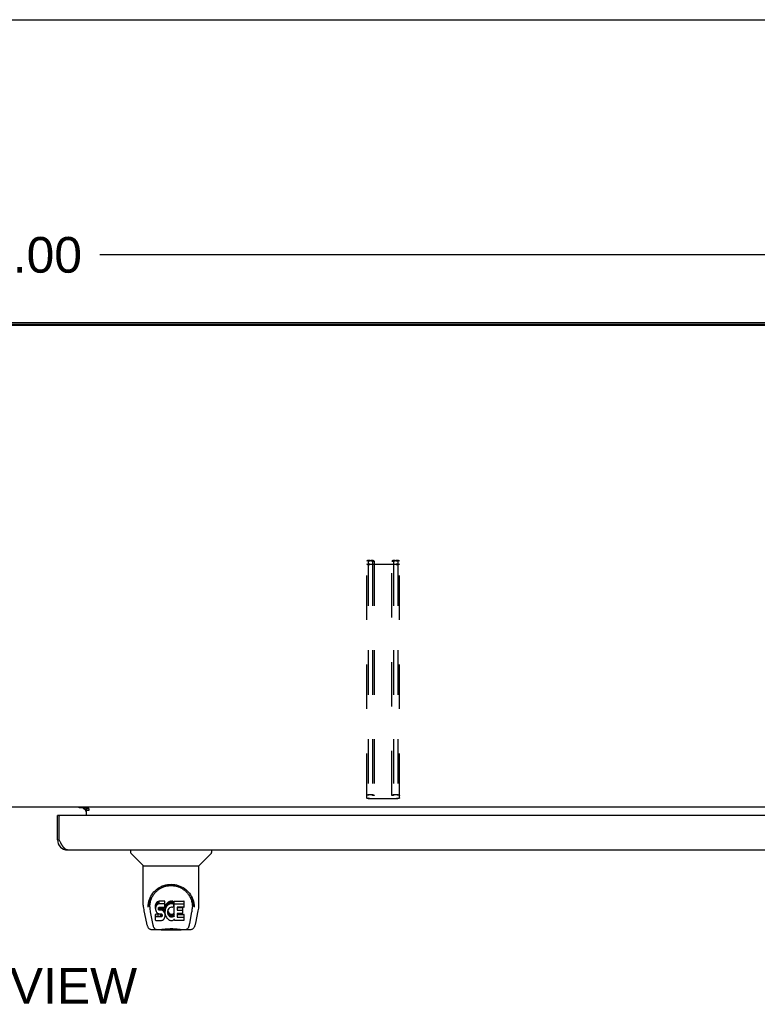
# Model space of a CAD drawing. Header units: inches. Extents: x 0 to 200, y 0 to 130.
# Tile 87 of 91: x 62 to 81, y 105 to 130. Entities that reach past the tile are written whole.
import ezdxf

# ---------------------------------------------------------------- set-up
doc = ezdxf.new("R2010")
doc.units = ezdxf.units.IN
doc.header["$LTSCALE"] = 11.011777
doc.header["$MEASUREMENT"] = 0
doc.linetypes.add('HIDDEN', pattern=[0.2, 0.1, -0.1])
doc.layers.get('0').update_dxf_attribs({"linetype": 'CONTINUOUS'})
for name, color, linetype in [('02___PRT_ALL_AXES', 7, 'CONTINUOUS'), ('DEFAULT_2', 8, 'HIDDEN'), ('DIMENSIONS', 7, 'CONTINUOUS')]:
    doc.layers.add(name, color=color, linetype=linetype)
doc.styles.get("Standard").update_dxf_attribs({"font": 'arial.ttf'})
doc.dimstyles.new('DIMSTYLE_1', dxfattribs={"dimtxt": 0.883298, "dimasz": 1.17773, "dimexe": 0.09, "dimexo": 0.07, "dimgap": 0.0375, "dimtad": 0, "dimtih": 1, "dimtoh": 1, "dimzin": 4, "dimdsep": 46, "dimtxsty": 'Standard', "dimblk": '_FILLED', "dimblk1": '_FILLED', "dimblk2": '_FILLED', "dimcen": 0.09, "dimazin": 1, "dimtfac": 1, "dimtofl": 0, "dimtmove": 0, "dimatfit": 3, "dimldrblk": '_FILLED', "dimfxl": 0, "dimtolj": 1, "dimtzin": 4, "dimarcsym": 0})

# ---------------------------------------------------------------- blocks, each defined once
blk = doc.blocks.new('_FILLED')
at = {"color": 0, "linetype": 'ByBlock'}
blk.add_solid([(0, 0), (-1, 0.2), (-1, -0.2)], dxfattribs=at)
blk = doc.blocks.new('*D9')
at = {"layer": 'DIMENSIONS', "color": 2, "linetype": 'Continuous'}
for p, q in [((32.413, 122.785), (32.413, 124.788)), ((92.413, 122.785), (92.413, 124.788)), ((32.413, 123.728), (60.428, 123.728)), ((92.413, 123.728), (64.398, 123.728))]:
    blk.add_line(p, q, dxfattribs=at)
at = {"layer": 'DIMENSIONS', "color": 2, "linetype": 'Continuous', "xscale": 1.1777301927, "yscale": 1.1777301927, "zscale": 1.1777301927, "rotation": 180}
blk.add_blockref('_FILLED', (32.413, 123.728), dxfattribs=at)
at = {"layer": 'DIMENSIONS', "color": 2, "linetype": 'Continuous', "xscale": 1.1777301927, "yscale": 1.1777301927, "zscale": 1.1777301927}
blk.add_blockref('_FILLED', (92.413, 123.728), dxfattribs=at)
at = {"layer": 'DIMENSIONS', "color": 2, "linetype": 'Continuous', "insert": (62.413, 124.17), "char_height": 0.8833, "width": 3.08662, "attachment_point": 2, "line_spacing_factor": 0.9}
blk.add_mtext('60.00', dxfattribs=at)

msp = doc.modelspace()

# ---------------------------------------------------------------- linework, layer by layer
at = {"color": 7, "linetype": 'Continuous'}
for p, q in [((0, 129.55), (200.214, 129.55)), ((92.301, 121.975), (32.525, 121.975)), ((90.861, 110.052), (33.966, 110.052)), ((63.988, 110.041), (64.052, 109.977)), ((64.059, 110.052), (64.059, 110.023)), ((64.059, 110.023), (64.127, 110.023)), ((64.059, 110.018), (64.059, 109.848)), ((64.127, 109.972), (64.059, 109.972)), ((64.127, 110.023), (64.127, 109.972)), ((63.413, 109.848), (63.351, 109.848)), ((63.351, 109.241), (63.393, 109.241)), ((65.159, 108.994), (65.159, 108.932)), ((67.167, 108.994), (67.167, 108.932)), ((65.468, 108.606), (65.171, 108.904)), ((66.858, 108.606), (67.156, 108.904)), ((65.474, 108.601), (66.852, 108.601)), ((65.474, 107.629), (65.474, 108.601)), ((66.852, 107.629), (66.852, 108.601)), ((65.592, 107.574), (65.592, 107.574)), ((65.599, 107.661), (65.598, 107.597)), ((65.636, 107.587), (65.636, 107.564)), ((65.779, 107.632), (65.777, 107.609)), ((65.777, 107.542), (65.777, 107.609)), ((65.779, 107.565), (65.777, 107.542)), ((65.777, 107.542), (65.778, 107.518)), ((65.778, 107.518), (65.782, 107.494)), ((65.784, 107.656), (65.779, 107.632)), ((65.779, 107.565), (65.779, 107.632)), ((65.784, 107.589), (65.779, 107.565)), ((65.793, 107.678), (65.784, 107.656)), ((65.784, 107.589), (65.784, 107.656)), ((65.793, 107.611), (65.784, 107.589)), ((65.807, 107.698), (65.793, 107.678)), ((65.793, 107.611), (65.793, 107.678)), ((65.807, 107.631), (65.793, 107.611)), ((65.816, 107.706), (65.807, 107.698)), ((65.807, 107.631), (65.807, 107.698)), ((65.816, 107.639), (65.807, 107.631)), ((65.825, 107.712), (65.816, 107.706)), ((65.816, 107.639), (65.816, 107.706)), ((65.825, 107.646), (65.816, 107.639)), ((65.847, 107.722), (65.825, 107.712)), ((65.825, 107.646), (65.825, 107.712)), ((65.847, 107.655), (65.825, 107.646)), ((65.87, 107.729), (65.847, 107.722)), ((65.847, 107.655), (65.847, 107.722)), ((65.87, 107.663), (65.847, 107.655)), ((65.848, 107.53), (65.849, 107.545)), ((65.849, 107.523), (65.848, 107.53)), ((65.849, 107.545), (65.851, 107.56)), ((65.849, 107.523), (65.849, 107.545)), ((65.851, 107.515), (65.849, 107.523)), ((65.851, 107.56), (65.854, 107.567)), ((65.851, 107.515), (65.851, 107.56)), ((65.856, 107.509), (65.851, 107.515)), ((65.854, 107.567), (65.86, 107.572)), ((65.856, 107.509), (65.856, 107.568)), ((65.862, 107.505), (65.856, 107.509)), ((65.86, 107.572), (65.874, 107.576)), ((65.862, 107.572), (65.861, 107.572)), ((65.876, 107.568), (65.862, 107.572)), ((65.862, 107.505), (65.862, 107.572)), ((66.01, 107.729), (65.87, 107.729)), ((65.87, 107.663), (65.87, 107.729)), ((66.01, 107.663), (65.87, 107.663)), ((65.874, 107.576), (65.889, 107.577)), ((65.9, 107.569), (65.876, 107.568)), ((65.876, 107.501), (65.876, 107.568)), ((65.889, 107.577), (66.002, 107.577)), ((65.924, 107.567), (65.9, 107.569)), ((65.9, 107.502), (65.9, 107.569)), ((65.948, 107.562), (65.924, 107.567)), ((65.924, 107.501), (65.924, 107.567)), ((65.959, 107.557), (65.948, 107.562)), ((65.948, 107.495), (65.948, 107.562)), ((65.968, 107.551), (65.959, 107.557)), ((65.959, 107.491), (65.959, 107.557)), ((65.986, 107.534), (65.968, 107.551)), ((65.968, 107.484), (65.968, 107.551)), ((65.999, 107.514), (65.986, 107.534)), ((65.986, 107.467), (65.986, 107.534)), ((66.008, 107.492), (65.999, 107.514)), ((65.999, 107.447), (65.999, 107.514)), ((66.002, 107.577), (66.007, 107.578)), ((66.007, 107.578), (66.009, 107.583)), ((66.009, 107.583), (66.01, 107.596)), ((66.014, 107.565), (66.009, 107.521)), ((66.009, 107.454), (66.009, 107.521)), ((66.011, 107.687), (66.01, 107.729)), ((66.01, 107.663), (66.01, 107.729)), ((66.011, 107.62), (66.01, 107.663)), ((66.01, 107.596), (66.011, 107.62)), ((66.011, 107.62), (66.011, 107.687)), ((66.018, 107.587), (66.014, 107.565)), ((66.014, 107.499), (66.014, 107.565)), ((66.018, 107.521), (66.014, 107.499)), ((66.024, 107.609), (66.018, 107.587)), ((66.018, 107.521), (66.018, 107.587)), ((66.024, 107.542), (66.018, 107.521)), ((66.033, 107.629), (66.024, 107.609)), ((66.024, 107.542), (66.024, 107.609)), ((66.033, 107.563), (66.024, 107.542)), ((66.043, 107.649), (66.033, 107.629)), ((66.033, 107.563), (66.033, 107.629)), ((66.043, 107.582), (66.033, 107.563)), ((66.056, 107.667), (66.043, 107.649)), ((66.043, 107.582), (66.043, 107.649)), ((66.056, 107.6), (66.043, 107.582)), ((66.071, 107.684), (66.056, 107.667)), ((66.056, 107.6), (66.056, 107.667)), ((66.071, 107.617), (66.056, 107.6)), ((66.087, 107.699), (66.071, 107.684)), ((66.071, 107.617), (66.071, 107.684)), ((66.087, 107.632), (66.071, 107.617)), ((66.086, 107.509), (66.083, 107.497)), ((66.092, 107.521), (66.086, 107.509)), ((66.106, 107.712), (66.087, 107.699)), ((66.087, 107.632), (66.087, 107.699)), ((66.106, 107.645), (66.087, 107.632)), ((66.106, 107.544), (66.092, 107.521)), ((66.126, 107.721), (66.106, 107.712)), ((66.106, 107.645), (66.106, 107.712)), ((66.126, 107.654), (66.106, 107.645)), ((66.115, 107.555), (66.106, 107.544)), ((66.125, 107.562), (66.115, 107.555)), ((66.15, 107.573), (66.125, 107.562)), ((66.148, 107.726), (66.126, 107.721)), ((66.126, 107.654), (66.126, 107.721)), ((66.148, 107.659), (66.126, 107.654)), ((66.17, 107.728), (66.148, 107.726)), ((66.148, 107.659), (66.148, 107.726)), ((66.17, 107.661), (66.148, 107.659)), ((66.163, 107.576), (66.15, 107.573)), ((66.176, 107.576), (66.163, 107.576)), ((66.17, 107.728), (66.192, 107.728)), ((66.17, 107.661), (66.17, 107.728)), ((66.192, 107.661), (66.17, 107.661)), ((66.19, 107.573), (66.176, 107.576)), ((66.202, 107.568), (66.19, 107.573)), ((66.204, 107.726), (66.192, 107.728)), ((66.192, 107.661), (66.192, 107.728)), ((66.204, 107.659), (66.192, 107.661)), ((66.214, 107.722), (66.204, 107.726)), ((66.204, 107.659), (66.204, 107.726)), ((66.214, 107.656), (66.204, 107.659)), ((66.234, 107.638), (66.208, 107.57)), ((66.233, 107.71), (66.214, 107.722)), ((66.214, 107.656), (66.214, 107.722)), ((66.233, 107.644), (66.214, 107.656)), ((66.233, 107.71), (66.233, 107.644)), ((66.234, 107.707), (66.234, 107.64)), ((66.243, 107.727), (66.48, 107.727)), ((66.243, 107.335), (66.243, 107.727)), ((66.243, 107.661), (66.48, 107.661)), ((66.313, 107.573), (66.313, 107.505)), ((66.48, 107.577), (66.318, 107.577)), ((66.318, 107.568), (66.449, 107.568)), ((66.453, 107.423), (66.453, 107.563)), ((66.484, 107.582), (66.484, 107.723)), ((66.727, 107.661), (66.728, 107.597)), ((66.734, 107.574), (66.734, 107.574)), ((65.489, 107.486), (65.554, 107.18)), ((65.645, 107.466), (65.703, 107.173)), ((65.78, 107.256), (65.78, 107.398)), ((65.782, 107.494), (65.79, 107.472)), ((65.843, 107.403), (65.784, 107.402)), ((65.784, 107.335), (65.784, 107.402)), ((65.843, 107.336), (65.784, 107.335)), ((65.79, 107.472), (65.803, 107.452)), ((65.803, 107.452), (65.819, 107.435)), ((65.819, 107.435), (65.839, 107.422)), ((65.839, 107.422), (65.85, 107.417)), ((65.904, 107.403), (65.843, 107.403)), ((65.843, 107.336), (65.843, 107.403)), ((65.904, 107.336), (65.843, 107.336)), ((65.85, 107.417), (65.862, 107.415)), ((65.876, 107.501), (65.862, 107.505)), ((65.862, 107.415), (65.909, 107.415)), ((65.9, 107.502), (65.876, 107.501)), ((65.924, 107.501), (65.9, 107.502)), ((65.919, 107.404), (65.904, 107.403)), ((65.904, 107.336), (65.904, 107.403)), ((65.919, 107.337), (65.904, 107.336)), ((65.909, 107.415), (65.917, 107.414)), ((65.917, 107.414), (65.924, 107.412)), ((65.926, 107.408), (65.919, 107.404)), ((65.919, 107.337), (65.919, 107.404)), ((65.926, 107.341), (65.919, 107.337)), ((65.948, 107.495), (65.924, 107.501)), ((65.924, 107.412), (65.93, 107.407)), ((65.927, 107.409), (65.926, 107.408)), ((65.926, 107.341), (65.926, 107.408)), ((65.931, 107.346), (65.926, 107.341)), ((65.93, 107.407), (65.935, 107.401)), ((65.931, 107.346), (65.931, 107.406)), ((65.941, 107.358), (65.931, 107.346)), ((65.935, 107.401), (65.942, 107.388)), ((65.941, 107.358), (65.941, 107.39)), ((65.943, 107.365), (65.941, 107.358)), ((65.942, 107.388), (65.944, 107.373)), ((65.943, 107.365), (65.943, 107.377)), ((65.944, 107.373), (65.943, 107.365)), ((65.959, 107.491), (65.948, 107.495)), ((65.952, 107.257), (65.971, 107.271)), ((65.968, 107.484), (65.959, 107.491)), ((65.986, 107.467), (65.968, 107.484)), ((65.971, 107.271), (65.988, 107.287)), ((65.999, 107.447), (65.986, 107.467)), ((65.988, 107.287), (65.995, 107.297)), ((65.995, 107.297), (66, 107.308)), ((66.008, 107.425), (65.999, 107.447)), ((66, 107.308), (66.009, 107.331)), ((66.009, 107.488), (66.008, 107.492)), ((66.008, 107.425), (66.008, 107.492)), ((66.014, 107.402), (66.008, 107.425)), ((66.014, 107.499), (66.009, 107.454)), ((66.009, 107.454), (66.01, 107.432)), ((66.009, 107.331), (66.015, 107.354)), ((66.01, 107.432), (66.013, 107.41)), ((66.013, 107.41), (66.018, 107.388)), ((66.017, 107.378), (66.014, 107.402)), ((66.015, 107.354), (66.017, 107.378)), ((66.017, 107.378), (66.017, 107.392)), ((66.018, 107.388), (66.025, 107.367)), ((66.025, 107.367), (66.046, 107.328)), ((66.046, 107.328), (66.059, 107.309)), ((66.059, 107.309), (66.073, 107.293)), ((66.073, 107.293), (66.09, 107.278)), ((66.083, 107.497), (66.079, 107.47)), ((66.079, 107.47), (66.079, 107.443)), ((66.079, 107.443), (66.08, 107.43)), ((66.08, 107.43), (66.08, 107.47)), ((66.08, 107.43), (66.083, 107.417)), ((66.082, 107.489), (66.083, 107.484)), ((66.083, 107.484), (66.093, 107.459)), ((66.083, 107.417), (66.083, 107.484)), ((66.083, 107.417), (66.093, 107.392)), ((66.09, 107.278), (66.108, 107.264)), ((66.093, 107.459), (66.107, 107.436)), ((66.093, 107.392), (66.093, 107.459)), ((66.093, 107.392), (66.107, 107.369)), ((66.107, 107.436), (66.115, 107.426)), ((66.107, 107.369), (66.107, 107.436)), ((66.107, 107.369), (66.115, 107.359)), ((66.108, 107.264), (66.117, 107.259)), ((66.115, 107.426), (66.125, 107.417)), ((66.115, 107.359), (66.115, 107.426)), ((66.115, 107.359), (66.125, 107.35)), ((66.125, 107.417), (66.137, 107.41)), ((66.125, 107.35), (66.125, 107.417)), ((66.125, 107.35), (66.137, 107.343)), ((66.137, 107.41), (66.149, 107.405)), ((66.137, 107.343), (66.137, 107.41)), ((66.137, 107.343), (66.149, 107.338)), ((66.149, 107.405), (66.162, 107.402)), ((66.149, 107.338), (66.149, 107.405)), ((66.149, 107.338), (66.162, 107.336)), ((66.162, 107.402), (66.176, 107.402)), ((66.162, 107.336), (66.162, 107.402)), ((66.162, 107.336), (66.176, 107.335)), ((66.176, 107.402), (66.189, 107.404)), ((66.176, 107.335), (66.176, 107.402)), ((66.176, 107.335), (66.189, 107.337)), ((66.189, 107.404), (66.201, 107.408)), ((66.189, 107.337), (66.189, 107.404)), ((66.189, 107.337), (66.201, 107.341)), ((66.201, 107.408), (66.214, 107.413)), ((66.201, 107.341), (66.201, 107.408)), ((66.201, 107.341), (66.214, 107.347)), ((66.214, 107.413), (66.225, 107.421)), ((66.214, 107.347), (66.214, 107.413)), ((66.214, 107.347), (66.225, 107.354)), ((66.215, 107.257), (66.234, 107.268)), ((66.225, 107.421), (66.225, 107.354)), ((66.231, 107.42), (66.243, 107.402)), ((66.231, 107.353), (66.243, 107.335)), ((66.245, 107.269), (66.234, 107.269)), ((66.234, 107.268), (66.234, 107.269)), ((66.245, 107.256), (66.245, 107.269)), ((66.314, 107.414), (66.314, 107.337)), ((66.318, 107.501), (66.449, 107.501)), ((66.449, 107.419), (66.319, 107.419)), ((66.319, 107.399), (66.48, 107.399)), ((66.319, 107.332), (66.48, 107.332)), ((66.485, 107.256), (66.485, 107.395)), ((66.624, 107.173), (66.68, 107.463)), ((66.68, 107.463), (66.681, 107.467)), ((66.772, 107.18), (66.837, 107.486)), ((65.679, 107.026), (65.905, 107.026)), ((65.713, 107.105), (65.72, 107.105)), ((65.719, 107.109), (65.722, 107.099)), ((65.723, 107.098), (65.722, 107.099)), ((65.765, 107.026), (65.764, 107.026)), ((65.784, 107.251), (65.928, 107.251)), ((65.88, 107.026), (65.9, 107.026)), ((65.88, 107.026), (65.902, 107.026)), ((65.925, 107.006), (65.905, 107.027)), ((65.928, 107.251), (65.94, 107.253)), ((65.94, 107.253), (65.952, 107.257)), ((66.117, 107.259), (66.128, 107.255)), ((66.128, 107.255), (66.15, 107.249)), ((66.15, 107.249), (66.172, 107.247)), ((66.172, 107.247), (66.194, 107.25)), ((66.194, 107.25), (66.215, 107.257)), ((66.48, 107.251), (66.249, 107.251)), ((66.401, 107.006), (66.422, 107.027)), ((66.421, 107.026), (66.648, 107.026)), ((66.563, 107.026), (66.561, 107.026)), ((66.604, 107.098), (66.604, 107.099)), ((66.606, 107.105), (66.613, 107.105)), ((66.401, 107.006), (65.925, 107.006))]:
    msp.add_line(p, q, dxfattribs=at)
at = {"color": 3, "linetype": 'Continuous'}
for p, q in [((32.517, 122.052), (92.309, 122.052)), ((92.301, 122.002), (32.525, 122.002)), ((64.059, 110.041), (63.888, 110.041)), ((64.127, 110.018), (64.059, 110.018)), ((63.351, 109.241), (63.351, 109.848)), ((63.393, 109.241), (63.393, 109.828)), ((91.976, 109.848), (63.413, 109.848)), ((63.399, 109.228), (63.393, 109.241)), ((63.409, 109.21), (63.399, 109.228)), ((63.416, 109.197), (63.409, 109.21)), ((63.422, 109.185), (63.416, 109.197)), ((63.429, 109.173), (63.422, 109.185)), ((63.597, 108.994), (91.792, 108.994))]:
    msp.add_line(p, q, dxfattribs=at)
msp.add_lwpolyline([(63.597, 108.994), (63.594, 108.994), (63.591, 108.995), (63.587, 108.995), (63.584, 108.996), (63.581, 108.996), (63.577, 108.997), (63.574, 108.998), (63.571, 108.999), (63.568, 109.001), (63.564, 109.002), (63.561, 109.004), (63.558, 109.006), (63.554, 109.008), (63.551, 109.01), (63.548, 109.012), (63.544, 109.014), (63.541, 109.017), (63.538, 109.02), (63.535, 109.022), (63.531, 109.025), (63.528, 109.028), (63.525, 109.032), (63.521, 109.035), (63.518, 109.039), (63.515, 109.042), (63.511, 109.046), (63.508, 109.05), (63.505, 109.054), (63.502, 109.058), (63.498, 109.062), (63.495, 109.067), (63.492, 109.071), (63.488, 109.076), (63.485, 109.08), (63.482, 109.085), (63.478, 109.09), (63.475, 109.095), (63.472, 109.1), (63.469, 109.105), (63.465, 109.11), (63.462, 109.116), (63.459, 109.121), (63.455, 109.127), (63.452, 109.132), (63.449, 109.138), (63.445, 109.144), (63.442, 109.149), (63.439, 109.155), (63.436, 109.161), (63.432, 109.167), (63.429, 109.173)], dxfattribs=at)
at = {"color": 7, "linetype": 'Continuous'}
for points in [[(65.592, 107.587), (65.595, 107.628), (65.602, 107.678), (65.613, 107.725), (65.627, 107.769), (65.644, 107.811), (65.664, 107.85), (65.686, 107.887), (65.711, 107.922), (65.738, 107.955), (65.768, 107.985), (65.799, 108.014), (65.833, 108.039), (65.869, 108.063), (65.906, 108.083), (65.946, 108.102), (65.987, 108.117), (66.03, 108.129), (66.074, 108.137), (66.118, 108.143), (66.164, 108.145), (66.209, 108.143), (66.253, 108.137), (66.297, 108.129), (66.34, 108.117), (66.381, 108.101), (66.421, 108.083), (66.458, 108.062), (66.494, 108.039), (66.528, 108.013), (66.559, 107.985), (66.589, 107.954), (66.616, 107.922), (66.641, 107.887), (66.663, 107.849), (66.683, 107.81), (66.7, 107.768), (66.714, 107.724), (66.725, 107.677), (66.732, 107.627), (66.734, 107.587)], [(65.636, 107.587), (65.637, 107.607), (65.638, 107.631), (65.641, 107.655), (65.644, 107.679), (65.649, 107.703), (65.655, 107.726), (65.662, 107.748), (65.669, 107.771), (65.678, 107.792), (65.687, 107.813), (65.698, 107.834), (65.708, 107.853), (65.72, 107.872), (65.732, 107.89), (65.745, 107.907), (65.758, 107.924), (65.772, 107.94), (65.786, 107.955), (65.8, 107.969), (65.815, 107.982), (65.83, 107.995), (65.845, 108.007), (65.861, 108.018), (65.876, 108.029), (65.892, 108.039), (65.908, 108.048), (65.924, 108.056)], [(65.924, 108.056), (65.939, 108.064), (65.955, 108.071), (65.971, 108.078), (65.987, 108.084), (66.003, 108.089), (66.019, 108.094), (66.035, 108.098), (66.051, 108.102), (66.067, 108.105), (66.083, 108.108), (66.099, 108.11), (66.115, 108.112), (66.131, 108.113), (66.147, 108.114), (66.162, 108.114), (66.178, 108.114), (66.194, 108.113), (66.21, 108.112), (66.226, 108.11), (66.242, 108.108), (66.258, 108.105), (66.274, 108.102), (66.29, 108.098), (66.306, 108.094), (66.322, 108.089), (66.338, 108.084), (66.354, 108.078), (66.37, 108.072), (66.386, 108.064)], [(66.386, 108.064), (66.402, 108.057), (66.418, 108.048), (66.434, 108.039), (66.449, 108.029), (66.465, 108.019), (66.48, 108.008), (66.496, 107.996), (66.511, 107.983), (66.525, 107.97), (66.54, 107.955), (66.554, 107.94), (66.568, 107.924), (66.581, 107.908), (66.594, 107.89), (66.606, 107.872), (66.618, 107.853), (66.629, 107.834), (66.639, 107.814), (66.648, 107.793), (66.657, 107.771), (66.665, 107.749), (66.671, 107.726), (66.677, 107.703), (66.682, 107.68), (66.686, 107.656), (66.688, 107.631), (66.69, 107.607), (66.69, 107.587)], [(65.474, 107.629), (65.475, 107.596), (65.478, 107.556), (65.484, 107.517), (65.489, 107.486)], [(65.592, 107.574), (65.592, 107.579), (65.592, 107.587)], [(65.636, 107.564), (65.637, 107.548), (65.638, 107.519), (65.641, 107.491), (65.645, 107.466)], [(66.681, 107.467), (66.682, 107.47), (66.682, 107.473), (66.683, 107.476), (66.683, 107.479), (66.684, 107.482), (66.684, 107.485), (66.685, 107.489), (66.685, 107.492), (66.686, 107.496), (66.686, 107.499), (66.687, 107.503), (66.687, 107.507), (66.688, 107.511), (66.688, 107.515), (66.688, 107.519), (66.689, 107.524), (66.689, 107.528), (66.689, 107.532), (66.689, 107.537), (66.69, 107.542), (66.69, 107.546), (66.69, 107.551), (66.69, 107.556), (66.69, 107.561), (66.69, 107.587)], [(66.734, 107.587), (66.734, 107.58), (66.734, 107.574)], [(66.837, 107.486), (66.843, 107.516), (66.848, 107.556), (66.851, 107.596), (66.852, 107.63)], [(65.784, 107.402), (65.784, 107.402), (65.783, 107.402), (65.783, 107.402), (65.782, 107.402), (65.782, 107.402), (65.782, 107.401), (65.781, 107.401), (65.781, 107.401), (65.78, 107.4), (65.78, 107.4), (65.78, 107.399), (65.78, 107.399), (65.78, 107.398), (65.78, 107.398)], [(65.784, 107.335), (65.784, 107.335), (65.783, 107.335), (65.783, 107.335), (65.782, 107.335), (65.782, 107.335), (65.782, 107.335), (65.781, 107.334), (65.781, 107.334), (65.78, 107.333), (65.78, 107.333), (65.78, 107.333), (65.78, 107.332), (65.78, 107.331), (65.78, 107.331)], [(65.554, 107.18), (65.557, 107.167), (65.562, 107.149), (65.567, 107.132), (65.572, 107.117), (65.578, 107.104), (65.584, 107.091), (65.59, 107.08), (65.598, 107.069), (65.606, 107.06), (65.615, 107.051), (65.625, 107.043), (65.637, 107.036), (65.649, 107.031), (65.662, 107.027), (65.675, 107.026), (65.679, 107.026)], [(65.703, 107.173), (65.705, 107.161), (65.708, 107.148), (65.711, 107.134), (65.715, 107.121), (65.719, 107.109)], [(65.723, 107.098), (65.728, 107.086), (65.734, 107.073), (65.74, 107.063), (65.747, 107.054), (65.754, 107.045), (65.763, 107.038), (65.772, 107.033), (65.781, 107.029), (65.791, 107.026), (65.799, 107.026)], [(65.9, 107.026), (65.922, 107.028), (65.946, 107.03), (65.97, 107.033), (65.996, 107.036), (66.023, 107.039), (66.05, 107.041), (66.078, 107.044), (66.107, 107.045), (66.137, 107.046), (66.166, 107.047), (66.195, 107.046), (66.224, 107.045), (66.253, 107.043), (66.28, 107.041), (66.307, 107.038), (66.334, 107.035), (66.359, 107.033), (66.383, 107.03), (66.405, 107.028)], [(65.902, 107.026), (65.929, 107.028), (65.956, 107.031), (65.984, 107.033), (66.013, 107.036), (66.042, 107.039), (66.072, 107.041), (66.102, 107.043), (66.132, 107.044), (66.163, 107.045), (66.193, 107.044), (66.224, 107.043), (66.254, 107.042), (66.284, 107.039), (66.313, 107.036), (66.342, 107.033), (66.37, 107.031), (66.398, 107.028)], [(66.398, 107.028), (66.424, 107.026), (66.447, 107.026)], [(66.405, 107.028), (66.427, 107.026), (66.447, 107.026)], [(66.527, 107.026), (66.535, 107.026), (66.545, 107.029), (66.555, 107.033), (66.564, 107.038), (66.572, 107.045), (66.579, 107.053), (66.586, 107.063), (66.592, 107.073), (66.599, 107.086), (66.604, 107.098)], [(66.604, 107.099), (66.608, 107.109), (66.611, 107.121), (66.615, 107.134), (66.618, 107.148), (66.621, 107.161), (66.624, 107.173)], [(66.648, 107.026), (66.65, 107.026), (66.664, 107.027), (66.677, 107.031), (66.689, 107.036), (66.701, 107.042), (66.711, 107.05), (66.72, 107.059), (66.728, 107.069), (66.736, 107.079), (66.742, 107.091), (66.748, 107.103), (66.754, 107.117), (66.759, 107.132), (66.764, 107.149), (66.769, 107.167), (66.772, 107.18)]]:
    msp.add_lwpolyline(points, dxfattribs=at)
at = {"color": 3, "linetype": 'Continuous'}
for centre, radius, start, end in [((63.944, 109.937), 0.115, 0, 64.7498), ((63.413, 109.828), 0.02, 90, 180), ((63.597, 109.241), 0.246, 180, 270)]:
    msp.add_arc(centre, radius, start, end, dxfattribs=at)
at = {"color": 7, "linetype": 'Continuous'}
for centre, radius, start, end in [((65.199, 108.932), 0.0394, 180, 225), ((67.128, 108.932), 0.0394, 315, 360), ((65.482, 108.62), 0.0197, 225, 270), ((66.844, 108.62), 0.0197, 270, 315)]:
    msp.add_arc(centre, radius, start, end, dxfattribs=at)
for centre, major_axis, ratio, start_param, end_param in [((66.163, 107.587), (0, 0.565), 0.999848, 1.137008, 1.553352), ((66.163, 107.587), (0, 0.565), 0.999848, -1.553352, -1.137622), ((66.204, 107.572), (0, 0.00448), 1, -3.557718, -1.937287), ((66.23, 107.707), (0, 0.00448), 1, -1.566905, -0.665444), ((66.23, 107.64), (0.00448, 0), 1, 5.916695, 7.188538), ((66.318, 107.573), (0, 0.00448), 1, 0, 1.570796), ((66.318, 107.572), (0, 0.00448), 1, 1.570796, 3.141593), ((66.449, 107.563), (0.00448, 0), 1, 0, 1.570796), ((66.48, 107.723), (0, 0.00448), 1, -1.570796, 0), ((66.48, 107.656), (0, 0.00448), 1, -1.570796, 0), ((66.48, 107.582), (0, 0.00448), 1, -3.141593, -1.570796), ((66.227, 107.417), (0.00448, 0), 1, 0.594971, 2.222579), ((66.227, 107.35), (0, 0.00448), 1, 0, 0.651783), ((66.227, 107.35), (0.00448, 0), 1, 0.594971, 1.570796), ((66.318, 107.505), (0, 0.00448), 1, 1.570796, 3.141593), ((66.319, 107.414), (0, 0.00448), 1, 0, 1.570796), ((66.319, 107.404), (0, 0.00448), 1, 1.570796, 3.141593), ((66.319, 107.337), (0, 0.00448), 1, 1.570796, 3.141593), ((66.449, 107.496), (0.00448, 0), 1, 0, 1.570796), ((66.449, 107.423), (0, 0.00448), 1, -3.141593, -1.570796), ((66.48, 107.395), (0, 0.00448), 1, -1.570796, 0), ((66.48, 107.328), (0, 0.00448), 1, -1.570796, 0), ((65.784, 107.256), (0, 0.00483), 1, 1.570796, 3.141593), ((66.249, 107.256), (0, 0.00448), 1, 1.570796, 3.141593), ((66.48, 107.256), (0, 0.00448), 1, -3.141593, -1.570796)]:
    msp.add_ellipse(centre, major_axis=major_axis, ratio=ratio, start_param=start_param, end_param=end_param, dxfattribs=at)
at = {"layer": '02___PRT_ALL_AXES', "color": 3, "linetype": 'Continuous'}
msp.add_line((63.888, 110.041), (63.888, 110.052), dxfattribs=at)
at = {"layer": 'DEFAULT_2', "color": 8, "linetype": 'HIDDEN'}
for p, q in [((71.007, 110.283), (71.007, 116.142)), ((71.047, 116.142), (71.047, 110.283)), ((71.087, 116.163), (71.114, 116.163)), ((71.114, 116.152), (71.087, 116.152)), ((71.087, 116.068), (71.739, 116.068)), ((71.739, 116.058), (71.087, 116.058)), ((71.154, 116.142), (71.154, 110.343)), ((71.194, 116.138), (71.154, 116.138)), ((71.194, 116.142), (71.194, 110.343)), ((71.632, 110.343), (71.632, 116.142)), ((71.672, 116.138), (71.632, 116.138)), ((71.672, 116.142), (71.672, 110.343)), ((71.712, 116.163), (71.739, 116.163)), ((71.739, 116.152), (71.712, 116.152)), ((71.779, 116.142), (71.779, 110.283)), ((71.819, 110.283), (71.819, 116.142)), ((71.087, 110.367), (71.114, 110.367)), ((71.114, 110.357), (71.087, 110.357)), ((71.087, 110.272), (71.739, 110.272)), ((71.739, 110.262), (71.087, 110.262)), ((71.194, 110.343), (71.154, 110.343)), ((71.672, 110.343), (71.632, 110.343)), ((71.712, 110.367), (71.739, 110.367)), ((71.739, 110.357), (71.712, 110.357))]:
    msp.add_line(p, q, dxfattribs=at)
for points in [[(71.087, 116.163), (71.076, 116.163), (71.066, 116.162), (71.056, 116.161), (71.047, 116.16), (71.038, 116.158), (71.03, 116.157), (71.024, 116.155), (71.018, 116.152), (71.013, 116.15), (71.01, 116.147), (71.008, 116.145), (71.007, 116.142)], [(71.007, 116.078), (71.008, 116.076), (71.01, 116.073), (71.013, 116.07), (71.018, 116.068), (71.024, 116.066), (71.03, 116.064), (71.038, 116.062), (71.047, 116.06), (71.056, 116.059), (71.066, 116.058), (71.076, 116.058), (71.087, 116.058)], [(71.047, 116.142), (71.047, 116.144), (71.049, 116.145), (71.051, 116.147), (71.055, 116.148), (71.059, 116.149), (71.063, 116.15), (71.069, 116.151), (71.075, 116.152), (71.081, 116.152), (71.087, 116.152)], [(71.087, 116.068), (71.081, 116.068), (71.075, 116.068), (71.069, 116.069), (71.063, 116.07), (71.059, 116.071), (71.055, 116.072), (71.051, 116.074), (71.049, 116.075), (71.047, 116.077), (71.047, 116.078)], [(71.194, 116.142), (71.194, 116.145), (71.192, 116.147), (71.188, 116.15), (71.184, 116.152), (71.178, 116.155), (71.171, 116.157), (71.163, 116.158), (71.154, 116.16), (71.145, 116.161), (71.135, 116.162), (71.125, 116.163), (71.114, 116.163)], [(71.114, 116.152), (71.121, 116.152), (71.127, 116.152), (71.133, 116.151), (71.138, 116.15), (71.143, 116.149), (71.147, 116.148), (71.15, 116.147), (71.153, 116.145), (71.154, 116.144), (71.154, 116.142)], [(71.712, 116.163), (71.701, 116.163), (71.691, 116.162), (71.681, 116.161), (71.672, 116.16), (71.663, 116.158), (71.655, 116.157), (71.649, 116.155), (71.643, 116.152), (71.638, 116.15), (71.635, 116.147), (71.633, 116.145), (71.632, 116.142)], [(71.672, 116.142), (71.672, 116.144), (71.674, 116.145), (71.676, 116.147), (71.68, 116.148), (71.684, 116.149), (71.688, 116.15), (71.694, 116.151), (71.7, 116.152), (71.706, 116.152), (71.712, 116.152)], [(71.819, 116.142), (71.819, 116.145), (71.817, 116.147), (71.813, 116.15), (71.809, 116.152), (71.803, 116.155), (71.796, 116.157), (71.788, 116.158), (71.779, 116.16), (71.77, 116.161), (71.76, 116.162), (71.75, 116.163), (71.739, 116.163)], [(71.739, 116.152), (71.746, 116.152), (71.752, 116.152), (71.758, 116.151), (71.763, 116.15), (71.768, 116.149), (71.772, 116.148), (71.775, 116.147), (71.778, 116.145), (71.779, 116.144), (71.779, 116.142)], [(71.739, 116.058), (71.75, 116.058), (71.76, 116.058), (71.77, 116.059), (71.779, 116.06), (71.788, 116.062), (71.796, 116.064), (71.803, 116.066), (71.809, 116.068), (71.813, 116.07), (71.817, 116.073), (71.819, 116.076), (71.819, 116.078)], [(71.779, 116.078), (71.779, 116.077), (71.778, 116.075), (71.775, 116.074), (71.772, 116.072), (71.768, 116.071), (71.763, 116.07), (71.758, 116.069), (71.752, 116.068), (71.746, 116.068), (71.739, 116.068)], [(71.007, 110.346), (71.008, 110.349), (71.01, 110.352), (71.013, 110.354), (71.018, 110.357), (71.024, 110.359), (71.03, 110.361), (71.038, 110.363), (71.047, 110.364), (71.056, 110.366), (71.066, 110.366), (71.076, 110.367), (71.087, 110.367)], [(71.087, 110.262), (71.076, 110.262), (71.066, 110.263), (71.056, 110.264), (71.047, 110.265), (71.038, 110.266), (71.03, 110.268), (71.024, 110.27), (71.018, 110.272), (71.013, 110.275), (71.01, 110.277), (71.008, 110.28), (71.007, 110.283)], [(71.087, 110.357), (71.081, 110.357), (71.075, 110.356), (71.069, 110.356), (71.063, 110.355), (71.059, 110.354), (71.055, 110.353), (71.051, 110.351), (71.049, 110.35), (71.047, 110.348), (71.047, 110.346)], [(71.047, 110.283), (71.047, 110.281), (71.049, 110.279), (71.051, 110.278), (71.055, 110.277), (71.059, 110.275), (71.063, 110.274), (71.069, 110.273), (71.075, 110.273), (71.081, 110.272), (71.087, 110.272)], [(71.114, 110.367), (71.125, 110.367), (71.135, 110.366), (71.145, 110.366), (71.154, 110.364), (71.163, 110.363), (71.171, 110.361), (71.178, 110.359), (71.184, 110.357), (71.188, 110.354), (71.192, 110.352), (71.194, 110.349), (71.194, 110.346)], [(71.154, 110.346), (71.154, 110.348), (71.153, 110.35), (71.15, 110.351), (71.147, 110.353), (71.143, 110.354), (71.138, 110.355), (71.133, 110.356), (71.127, 110.356), (71.121, 110.357), (71.114, 110.357)], [(71.632, 110.346), (71.633, 110.349), (71.635, 110.352), (71.638, 110.354), (71.643, 110.357), (71.649, 110.359), (71.655, 110.361), (71.663, 110.363), (71.672, 110.364), (71.681, 110.366), (71.691, 110.366), (71.701, 110.367), (71.712, 110.367)], [(71.712, 110.357), (71.706, 110.357), (71.7, 110.356), (71.694, 110.356), (71.688, 110.355), (71.684, 110.354), (71.68, 110.353), (71.676, 110.351), (71.674, 110.35), (71.672, 110.348), (71.672, 110.346)], [(71.739, 110.367), (71.75, 110.367), (71.76, 110.366), (71.77, 110.366), (71.779, 110.364), (71.788, 110.363), (71.796, 110.361), (71.803, 110.359), (71.809, 110.357), (71.813, 110.354), (71.817, 110.352), (71.819, 110.349), (71.819, 110.346)], [(71.779, 110.346), (71.779, 110.348), (71.778, 110.35), (71.775, 110.351), (71.772, 110.353), (71.768, 110.354), (71.763, 110.355), (71.758, 110.356), (71.752, 110.356), (71.746, 110.357), (71.739, 110.357)], [(71.739, 110.272), (71.746, 110.272), (71.752, 110.273), (71.758, 110.273), (71.763, 110.274), (71.768, 110.275), (71.772, 110.277), (71.775, 110.278), (71.778, 110.279), (71.779, 110.281), (71.779, 110.283)], [(71.819, 110.283), (71.819, 110.28), (71.817, 110.277), (71.813, 110.275), (71.809, 110.272), (71.803, 110.27), (71.796, 110.268), (71.788, 110.266), (71.779, 110.265), (71.77, 110.264), (71.76, 110.263), (71.75, 110.262), (71.739, 110.262)]]:
    msp.add_lwpolyline(points, dxfattribs=at)

# ---------------------------------------------------------------- texts
at = {"layer": 'DIMENSIONS', "color": 2, "linetype": 'Continuous', "insert": (62.306, 106.072), "char_height": 0.8833, "width": 6.0189, "attachment_point": 2, "line_spacing_factor": 0.9}
msp.add_mtext('TOP VIEW', dxfattribs=at)

# ---------------------------------------------------------------- dimensions: what is measured, and where the dimension line sits
at = {"layer": 'DIMENSIONS', "color": 2, "linetype": 'Continuous'}
dim = msp.add_linear_dim(base=(32.413, 123.728), p1=(92.413, 124.858), p2=(32.413, 124.858), angle=180, dimstyle='DIMSTYLE_1', dxfattribs=at)
dim.commit()
dim.dimension.update_dxf_attribs({"geometry": '*D9', "text_midpoint": (62.406, 123.723), "dimtype": 160})

doc.saveas('drawing.dxf')
